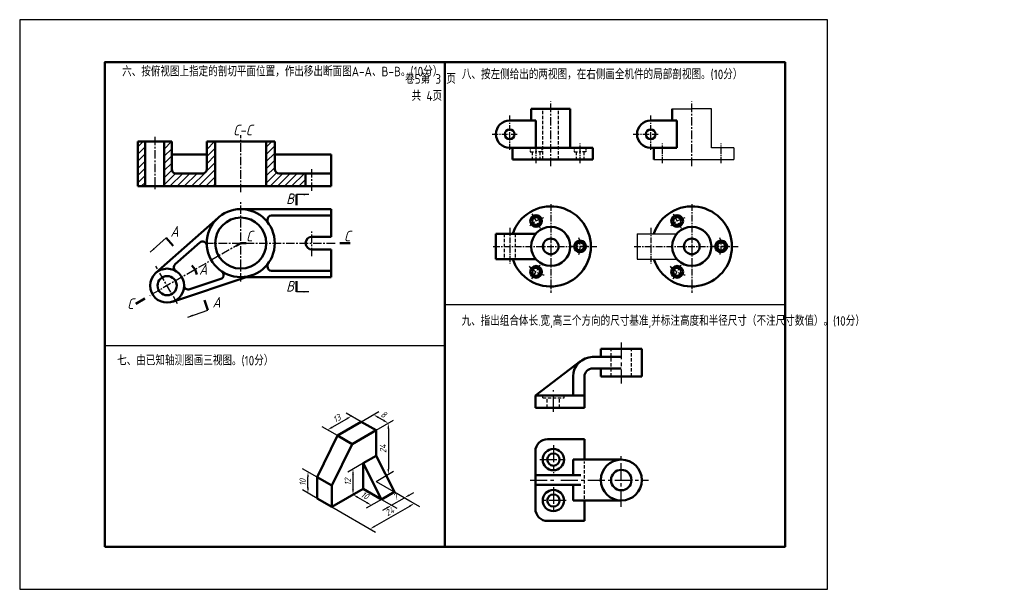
# Model space of a CAD drawing. Header units: millimetres. Extents: x 0 to 463, y 0 to 268.
import ezdxf

# ---------------------------------------------------------------- set-up
doc = ezdxf.new("R2010")
doc.units = ezdxf.units.MM
doc.header["$LTSCALE"] = 0.25
for name, pattern in [('ACAD_ISO02W100', [15, 12, -3]), ('CENTER', [50.8, 31.75, -6.35, 6.35, -6.35]), ('DASHED', [19.05, 12.7, -6.35])]:
    doc.linetypes.add(name, pattern=pattern)
doc.layers.get('Defpoints').update_dxf_attribs({"lineweight": 25})
for name, color, linetype in [('剖面线层', 7, 'Continuous'), ('尺寸层', 221, 'Continuous'), ('点画线层', 7, 'CENTER'), ('细实线', 7, 'Continuous'), ('细实线层', 7, 'Continuous')]:
    doc.layers.add(name, color=color, linetype=linetype)
for name, color, linetype, lineweight in [('图层8', 5, 'Continuous', 25), ('粗实线', 210, 'Continuous', 50), ('粗实线层', 7, 'Continuous', 50), ('虚线层', 7, 'ACAD_ISO02W100', 25)]:
    doc.layers.add(name, color=color, linetype=linetype, lineweight=lineweight)
doc.styles.add('工程字体', font='gbenor.shx', dxfattribs={"bigfont": 'gbcbig.shx'})
doc.styles.add('工程斜体', font='gbeitc.shx', dxfattribs={"bigfont": 'gbcbig.shx'})
doc.dimstyles.new('gb35', dxfattribs={"dimtxt": 3, "dimasz": 2.5, "dimexe": 2.5, "dimexo": 0, "dimgap": 1, "dimtad": 1, "dimtxsty": '工程斜体', "dimcen": 0, "dimadec": 0, "dimazin": 0, "dimtfac": 1, "dimtmove": 0, "dimatfit": 3, "dimfxl": 0, "dimarcsym": 0})

# ---------------------------------------------------------------- blocks, each defined once
blk = doc.blocks.new('*D60')
at = {"layer": 'Defpoints', "color": 0, "ltscale": 0.5}
for p in [(135.6, 55.29), (139.91, 52.8), (139.91, 42.8)]:
    blk.add_point(p, dxfattribs=at)
at = {"layer": '尺寸层', "color": 0, "lineweight": -2, "ltscale": 0.5}
for p, q in [((139.91, 52.8), (133.1, 56.74)), ((135.6, 47.79), (135.6, 52.79)), ((139.91, 42.8), (133.1, 46.74))]:
    blk.add_line(p, q, dxfattribs=at)
at = {"layer": '尺寸层', "color": 0, "ltscale": 0.5}
for points in [[(135.19, 52.79), (136.02, 52.79), (135.6, 55.29)], [(135.19, 47.79), (136.02, 47.79), (135.6, 45.29)]]:
    blk.add_solid(points, dxfattribs=at)
at = {"layer": '尺寸层', "color": 0, "ltscale": 0.5, "insert": (133.1, 50.29), "char_height": 3, "attachment_point": 5, "rotation": 90, "style": '工程斜体'}
blk.add_mtext('10', dxfattribs=at)
blk = doc.blocks.new('*D61')
at = {"layer": 'Defpoints', "color": 0, "ltscale": 0.5}
for p in [(167.63, 50.8), (146.84, 38.8), (185.63, 40.41)]:
    blk.add_point(p, dxfattribs=at)
at = {"layer": '尺寸层', "color": 0, "lineweight": -2, "ltscale": 0.5}
for p, q in [((167.63, 50.8), (188.13, 38.96)), ((146.84, 38.8), (167.35, 26.96)), ((167.01, 29.66), (183.47, 39.16))]:
    blk.add_line(p, q, dxfattribs=at)
at = {"layer": '尺寸层', "color": 0, "ltscale": 0.5}
for points in [[(183.26, 39.52), (183.68, 38.8), (185.63, 40.41)], [(166.81, 30.02), (167.22, 29.3), (164.85, 28.41)]]:
    blk.add_solid(points, dxfattribs=at)
at = {"layer": '尺寸层', "color": 0, "ltscale": 0.5, "insert": (173.99, 36.57), "char_height": 3, "attachment_point": 5, "rotation": 30, "style": '工程斜体'}
blk.add_mtext('24', dxfattribs=at)
blk = doc.blocks.new('*D62')
at = {"layer": 'Defpoints', "color": 0, "ltscale": 0.5}
for p in [(170.23, 42.3), (176.29, 45.8), (181.03, 43.07)]:
    blk.add_point(p, dxfattribs=at)
at = {"layer": '尺寸层', "color": 0, "lineweight": -2, "ltscale": 0.5}
for p, q in [((170.23, 42.3), (177.47, 38.12)), ((174.97, 39.57), (181.03, 43.07)), ((176.29, 45.8), (183.53, 41.62)), ((183.19, 44.32), (185.36, 45.57)), ((172.8, 38.32), (170.64, 37.07))]:
    blk.add_line(p, q, dxfattribs=at)
at = {"layer": '尺寸层', "color": 0, "ltscale": 0.5}
for points in [[(182.99, 44.68), (183.4, 43.95), (181.03, 43.07)], [(172.59, 38.68), (173.01, 37.95), (174.97, 39.57)]]:
    blk.add_solid(points, dxfattribs=at)
at = {"layer": '尺寸层', "color": 0, "ltscale": 0.5, "insert": (176.75, 43.48), "char_height": 3, "attachment_point": 5, "rotation": 30, "style": '工程斜体'}
blk.add_mtext('7', dxfattribs=at)
blk = doc.blocks.new('*D63')
at = {"layer": 'Defpoints', "color": 0, "ltscale": 0.5}
for p in [(161.57, 47.3), (170.23, 42.3), (165.45, 39.55)]:
    blk.add_point(p, dxfattribs=at)
at = {"layer": '尺寸层', "color": 0, "lineweight": -2, "ltscale": 0.5}
for p, q in [((161.57, 47.3), (154.29, 43.1)), ((158.96, 43.3), (163.29, 40.8)), ((170.23, 42.3), (162.95, 38.1))]:
    blk.add_line(p, q, dxfattribs=at)
at = {"layer": '尺寸层', "color": 0, "ltscale": 0.5}
for points in [[(159.16, 43.66), (158.75, 42.94), (156.79, 44.55)], [(163.49, 41.16), (163.08, 40.44), (165.45, 39.55)]]:
    blk.add_solid(points, dxfattribs=at)
at = {"layer": '尺寸层', "color": 0, "ltscale": 0.5, "insert": (162.37, 44.21), "char_height": 3, "attachment_point": 5, "rotation": 330, "style": '工程斜体'}
blk.add_mtext('10', dxfattribs=at)
blk = doc.blocks.new('*D64')
at = {"layer": 'Defpoints', "color": 0, "ltscale": 0.5}
for p in [(156.79, 56.55), (161.57, 59.3), (161.57, 47.3)]:
    blk.add_point(p, dxfattribs=at)
at = {"layer": '尺寸层', "color": 0, "lineweight": -2, "ltscale": 0.5}
for p, q in [((161.57, 59.3), (154.29, 55.1)), ((156.79, 47.05), (156.79, 54.05)), ((161.57, 47.3), (154.29, 43.1))]:
    blk.add_line(p, q, dxfattribs=at)
at = {"layer": '尺寸层', "color": 0, "ltscale": 0.5}
for points in [[(156.37, 54.05), (157.21, 54.05), (156.79, 56.55)], [(156.37, 47.05), (157.21, 47.05), (156.79, 44.55)]]:
    blk.add_solid(points, dxfattribs=at)
at = {"layer": '尺寸层', "color": 0, "ltscale": 0.5, "insert": (154.29, 50.55), "char_height": 3, "attachment_point": 5, "rotation": 90, "style": '工程斜体'}
blk.add_mtext('12', dxfattribs=at)
blk = doc.blocks.new('*D65')
at = {"layer": 'Defpoints', "color": 0, "ltscale": 0.5}
for p in [(167.63, 74.8), (173.41, 54.14), (167.63, 50.8)]:
    blk.add_point(p, dxfattribs=at)
at = {"layer": '尺寸层', "color": 0, "lineweight": -2, "ltscale": 0.5}
for p, q in [((167.63, 74.8), (175.91, 79.58)), ((173.41, 75.64), (173.41, 56.64)), ((167.63, 50.8), (175.91, 55.58))]:
    blk.add_line(p, q, dxfattribs=at)
at = {"layer": '尺寸层', "color": 0, "ltscale": 0.5}
for points in [[(172.99, 75.64), (173.82, 75.64), (173.41, 78.14)], [(172.99, 56.64), (173.82, 56.64), (173.41, 54.14)]]:
    blk.add_solid(points, dxfattribs=at)
at = {"layer": '尺寸层', "color": 0, "ltscale": 0.5, "insert": (170.91, 66.14), "char_height": 3, "attachment_point": 5, "rotation": 90, "style": '工程斜体'}
blk.add_mtext('24', dxfattribs=at)
blk = doc.blocks.new('*D66')
at = {"layer": 'Defpoints', "color": 0, "ltscale": 0.5}
for p in [(160.7, 78.8), (166.48, 82.14), (167.63, 74.8)]:
    blk.add_point(p, dxfattribs=at)
at = {"layer": '尺寸层', "color": 0, "lineweight": -2, "ltscale": 0.5}
for p, q in [((160.7, 78.8), (168.98, 83.58)), ((167.63, 74.8), (175.91, 79.58)), ((171.24, 79.39), (168.64, 80.89))]:
    blk.add_line(p, q, dxfattribs=at)
at = {"layer": '尺寸层', "color": 0, "ltscale": 0.5}
for points in [[(168.85, 81.25), (168.44, 80.53), (166.48, 82.14)], [(171.45, 79.75), (171.03, 79.03), (173.41, 78.14)]]:
    blk.add_solid(points, dxfattribs=at)
at = {"layer": '尺寸层', "color": 0, "ltscale": 0.5, "insert": (171.19, 82.31), "char_height": 3, "attachment_point": 5, "rotation": 330, "style": '工程斜体'}
blk.add_mtext('8', dxfattribs=at)
blk = doc.blocks.new('*D67')
at = {"layer": 'Defpoints', "color": 0, "ltscale": 0.5}
for p in [(156.05, 81.49), (160.7, 78.8), (149.44, 72.3)]:
    blk.add_point(p, dxfattribs=at)
at = {"layer": '尺寸层', "color": 0, "lineweight": -2, "ltscale": 0.5}
for p, q in [((146.95, 76.24), (153.88, 80.24)), ((160.7, 78.8), (153.55, 82.93)), ((149.44, 72.3), (142.29, 76.43))]:
    blk.add_line(p, q, dxfattribs=at)
at = {"layer": '尺寸层', "color": 0, "ltscale": 0.5}
for points in [[(153.67, 80.6), (154.09, 79.88), (156.05, 81.49)], [(146.74, 76.6), (147.16, 75.88), (144.79, 74.99)]]:
    blk.add_solid(points, dxfattribs=at)
at = {"layer": '尺寸层', "color": 0, "ltscale": 0.5, "insert": (149.17, 80.41), "char_height": 3, "attachment_point": 5, "rotation": 30, "style": '工程斜体'}
blk.add_mtext('13', dxfattribs=at)

msp = doc.modelspace()

# ---------------------------------------------------------------- hatches: boundary and pattern name
at = {"layer": '剖面线层', "ltscale": 0.5}
h = msp.add_hatch(dxfattribs=at)
h.set_pattern_fill('ANSI31', scale=0.75, style=0)
h.set_pattern_definition([(45, (-225.4546, 51.7543), (-1.683798, 1.683798), [])])
h.paths.add_polyline_path([(55.495, 189.617), (58.995, 189.617), (58.995, 210.617), (55.495, 210.617)])
h.paths.add_polyline_path([(71.495, 197.617), (71.495, 210.617), (67.995, 210.617), (67.995, 189.617), (91.995, 189.617), (91.995, 210.617), (87.995, 210.617), (87.995, 197.617, -0.4142136), (85.995, 195.617), (73.495, 195.617, -0.4142136)])
h.paths.add_polyline_path([(119.995, 197.617), (119.995, 210.617), (115.995, 210.617), (115.995, 189.617), (134.495, 189.617), (134.495, 195.617), (121.995, 195.617, -0.4142136)])

# ---------------------------------------------------------------- linework, layer by layer
at = {"color": 7}
msp.add_lwpolyline([(0, 0), (380, 0), (380, 268), (0, 268)], close=True, dxfattribs=at)
at = {"layer": '点画线层', "color": 7, "ltscale": 0.5}
for p, q in [((249.804, 199.16), (249.804, 229.511)), ((316.16, 199.16), (316.16, 229.511)), ((103.995, 186.836), (103.995, 213.718)), ((63.495, 212.935), (63.495, 187.65)), ((137.495, 187.401), (137.495, 198.263)), ((103.995, 144.84), (103.995, 182.372)), ((240.982, 176.602), (244.823, 169.949)), ((307.338, 176.602), (311.179, 169.949)), ((137.495, 156.679), (137.495, 168.421)), ((103.995, 162.864), (61.14, 138.121)), ((87.218, 162.864), (148.402, 162.864)), ((267.449, 161.321), (259.767, 161.321)), ((333.805, 161.321), (326.123, 161.321)), ((74.293, 134.31), (64.104, 151.958)), ((240.982, 146.04), (244.823, 152.693)), ((307.338, 146.04), (311.179, 152.693))]:
    msp.add_line(p, q, dxfattribs=at)
at = {"layer": '点画线层', "color": 7, "ltscale": 0.35}
for p, q in [((230.484, 206.752), (230.484, 222.859)), ((296.84, 206.752), (296.84, 222.859)), ((222.297, 214.112), (234.515, 214.112)), ((288.653, 214.112), (300.871, 214.112)), ((242.904, 200.488), (242.904, 209.708)), ((263.604, 200.488), (263.604, 209.708)), ((302.361, 200.488), (302.361, 209.708)), ((329.96, 200.488), (329.96, 209.708)), ((230.484, 170.004), (230.484, 153.092)), ((296.84, 170.004), (296.84, 153.092))]:
    msp.add_line(p, q, dxfattribs=at)
at = {"layer": '点画线层', "color": 7, "ltscale": 0.4}
for p, q in [((249.804, 181.273), (249.804, 139.564)), ((316.16, 181.273), (316.16, 139.564)), ((222.649, 161.321), (271.825, 161.321)), ((289.005, 161.321), (338.181, 161.321))]:
    msp.add_line(p, q, dxfattribs=at)
at = {"layer": '点画线层', "color": 7}
for p, q in [((282.997, 116.161), (282.997, 96.829)), ((251.042, 83.554), (251.042, 93.743)), ((251.042, 67.81), (251.042, 54.691)), ((244.701, 61.027), (257.018, 61.027)), ((282.997, 38.771), (282.997, 62.667)), ((240.112, 51.402), (252.283, 51.402)), ((254.59, 51.402), (295.836, 51.402)), ((251.042, 48.078), (251.042, 35.798)), ((257.018, 41.777), (245.198, 41.777))]:
    msp.add_line(p, q, dxfattribs=at)
at = {"layer": '点画线层', "color": 7, "ltscale": 0.5}
for centre, start, end in [((249.804, 161.321), 104.0779, 135.25852), ((316.16, 161.321), 104.0779, 135.25852), ((249.804, 161.321), 344.14997, 17.03391), ((316.16, 161.321), 344.14997, 17.03391), ((249.804, 161.321), 222.43148, 256.87044), ((316.16, 161.321), 222.43148, 256.87044)]:
    msp.add_arc(centre, 13.8, start, end, dxfattribs=at)
at = {"layer": '粗实线', "color": 7}
msp.add_line((200, 248), (200, 20), dxfattribs=at)
msp.add_lwpolyline([(40, 20), (360, 20), (360, 248), (40, 248)], close=True, dxfattribs=at)
at = {"layer": '粗实线层', "color": 7, "ltscale": 0.5}
for p, q in [((240.604, 226.072), (249.804, 226.072)), ((240.604, 226.072), (240.604, 220.552)), ((259.004, 226.072), (249.804, 226.072)), ((259.004, 207.672), (259.004, 226.072)), ((306.96, 226.072), (306.96, 220.552)), ((230.484, 220.552), (242.813, 220.552)), ((242.813, 207.672), (242.813, 220.552)), ((296.84, 220.552), (309.169, 220.552)), ((309.169, 207.672), (309.169, 220.552)), ((55.495, 189.617), (55.495, 210.617)), ((55.495, 210.617), (71.495, 210.617)), ((58.995, 210.617), (58.995, 189.617)), ((67.995, 210.617), (67.995, 189.617)), ((71.495, 210.617), (71.495, 197.617)), ((87.995, 197.617), (87.995, 210.617)), ((119.995, 210.617), (87.995, 210.617)), ((91.995, 189.617), (91.995, 210.617)), ((115.995, 189.617), (115.995, 210.617)), ((119.995, 197.617), (119.995, 210.617)), ((87.995, 204.617), (71.495, 204.617)), ((146.495, 204.617), (119.995, 204.617)), ((146.495, 189.617), (146.495, 204.617)), ((230.484, 207.672), (269.582, 207.672)), ((231.862, 202.152), (231.862, 207.672)), ((269.582, 207.672), (269.582, 202.152)), ((296.84, 207.672), (309.169, 207.672)), ((298.218, 202.152), (298.218, 207.672)), ((231.862, 202.152), (269.582, 202.152)), ((85.995, 195.617), (73.495, 195.617)), ((146.495, 195.617), (121.995, 195.617)), ((134.495, 189.617), (134.495, 195.617)), ((146.495, 189.617), (55.495, 189.617)), ((130.147, 180.746), (130.147, 185.746)), ((103.995, 178.864), (146.495, 178.864)), ((146.495, 165.864), (146.495, 178.864)), ((93.334, 174.795), (64.049, 148.852)), ((116.495, 173.864), (116.495, 172.851)), ((146.495, 175.864), (118.495, 175.864)), ((224.044, 167.301), (242.813, 167.301)), ((224.044, 167.301), (224.044, 155.341)), ((68.925, 165.298), (72.24, 161.555)), ((84.71, 163.147), (73.179, 152.932)), ((103.995, 162.864), (101.83, 161.614)), ((103.995, 162.864), (106.495, 162.864)), ((137.495, 165.864), (146.495, 165.864)), ((150.527, 162.864), (155.527, 162.864)), ((137.495, 159.864), (146.495, 159.864)), ((146.495, 159.864), (146.495, 146.864)), ((116.495, 151.864), (116.495, 152.876)), ((224.044, 155.341), (242.813, 155.341)), ((82.568, 150.493), (80.91, 152.364)), ((82.568, 150.493), (83.359, 148.121)), ((146.495, 149.864), (118.495, 149.864)), ((71.888, 135.276), (106.596, 146.864)), ((79.986, 141.142), (94.598, 146.021)), ((106.596, 146.864), (146.495, 146.864)), ((130.147, 144.981), (130.147, 139.981)), ((58.902, 136.829), (54.572, 134.329)), ((88.568, 131.275), (86.984, 136.018)), ((160.699, 78.803), (149.441, 72.303)), ((167.627, 74.803), (160.699, 78.803)), ((167.627, 74.803), (156.369, 68.303)), ((167.627, 62.803), (167.627, 74.803)), ((149.441, 72.303), (139.914, 52.803)), ((149.441, 72.303), (156.369, 68.303)), ((156.369, 68.303), (146.843, 48.803)), ((167.627, 62.803), (161.565, 59.303)), ((176.288, 45.803), (167.627, 62.803)), ((161.565, 59.303), (161.565, 47.303)), ((170.225, 42.303), (161.565, 59.303)), ((139.914, 42.803), (139.914, 52.803)), ((146.843, 48.803), (139.914, 52.803)), ((146.843, 38.803), (146.843, 48.803)), ((146.843, 38.803), (161.565, 47.303)), ((161.565, 47.303), (170.225, 42.303)), ((139.914, 42.803), (146.843, 38.803)), ((176.288, 45.803), (170.225, 42.303))]:
    msp.add_line(p, q, dxfattribs=at)
at = {"layer": '粗实线层', "color": 7}
for p, q in [((292.622, 113.157), (273.372, 113.157)), ((273.372, 113.157), (273.372, 109.307)), ((292.622, 100.067), (292.622, 113.157)), ((242.572, 91.212), (263.936, 107.427)), ((282.997, 109.307), (269.522, 109.307)), ((282.997, 103.917), (269.522, 103.917)), ((273.372, 103.917), (273.372, 100.067)), ((260.282, 91.212), (260.282, 100.067)), ((265.672, 91.212), (265.672, 100.067)), ((273.372, 100.067), (292.622, 100.067)), ((242.572, 85.437), (242.572, 91.212)), ((242.572, 91.212), (265.672, 91.212)), ((265.672, 91.212), (265.672, 85.437)), ((265.672, 85.437), (242.572, 85.437)), ((265.672, 70.652), (248.347, 70.652)), ((265.672, 61.027), (265.672, 70.652)), ((242.572, 64.877), (242.572, 37.927)), ((265.672, 61.027), (260.282, 61.027)), ((260.282, 61.027), (260.282, 53.712)), ((282.997, 61.027), (265.672, 61.027)), ((242.572, 53.712), (263.936, 53.712)), ((242.572, 49.092), (263.936, 49.092)), ((260.282, 49.092), (260.282, 41.777)), ((260.282, 41.777), (282.997, 41.777)), ((265.672, 32.152), (265.672, 41.777)), ((248.347, 32.152), (265.672, 32.152))]:
    msp.add_line(p, q, dxfattribs=at)
at = {"layer": '粗实线层', "color": 7, "ltscale": 0.5}
for centre, radius in [((230.484, 214.112), 2.3), ((296.84, 214.112), 2.3), ((103.995, 162.864), 16), ((242.904, 173.272), 2.76), ((309.26, 173.272), 2.76), ((103.995, 162.864), 12), ((242.904, 173.272), 1.84), ((309.26, 173.272), 1.84), ((249.804, 161.321), 9.2), ((316.16, 161.321), 9.2), ((249.804, 161.321), 3.68), ((263.604, 161.321), 2.76), ((263.604, 161.321), 1.84), ((316.16, 161.321), 3.68), ((329.96, 161.321), 2.76), ((329.96, 161.321), 1.84), ((69.354, 142.864), 8), ((242.904, 149.37), 2.76), ((242.904, 149.37), 1.84), ((309.26, 149.37), 2.76), ((309.26, 149.37), 1.84), ((69.354, 142.864), 4.5)]:
    msp.add_circle(centre, radius, dxfattribs=at)
at = {"layer": '粗实线层', "color": 7}
for centre, radius in [((251.042, 61.027), 5.005), ((251.042, 61.027), 2.888), ((282.997, 51.402), 9.625), ((282.997, 51.402), 4.812), ((251.042, 41.777), 5.005), ((251.042, 41.777), 2.888)]:
    msp.add_circle(centre, radius, dxfattribs=at)
at = {"layer": '粗实线层', "color": 7, "ltscale": 0.5}
for centre, radius, start, end in [((230.484, 214.112), 6.44, 90, 270), ((296.84, 214.112), 6.44, 90, 270), ((73.495, 197.617), 2, 180, 270), ((85.995, 197.617), 2, 270, 0), ((121.995, 197.617), 2, 180, 270), ((249.804, 161.321), 18.86, 198.48601, 161.51399), ((316.16, 161.321), 18.86, 198.48601, 161.51399), ((118.495, 173.864), 2, 90, 180), ((86.036, 161.65), 2, 3.86745, 131.53674), ((137.495, 162.864), 3, 90, 270), ((74.506, 151.435), 2, 131.53674, 238.99435), ((93.964, 147.918), 2, 288.46304, 56.13293), ((118.495, 151.864), 2, 180, 270), ((79.353, 143.039), 2, 181.00544, 288.46304)]:
    msp.add_arc(centre, radius, start, end, dxfattribs=at)
at = {"layer": '粗实线层', "color": 7}
for centre, radius, start, end in [((269.522, 100.067), 9.24, 90, 180), ((269.522, 100.067), 3.85, 90, 180), ((248.347, 64.877), 5.775, 90, 180), ((248.347, 37.927), 5.775, 180, 270)]:
    msp.add_arc(centre, radius, start, end, dxfattribs=at)
at = {"layer": '细实线'}
for p, q in [((306.96, 226.072), (316.16, 226.072)), ((325.36, 226.072), (316.16, 226.072)), ((325.36, 207.672), (325.36, 226.072)), ((335.938, 207.672), (325.36, 207.672)), ((335.938, 207.672), (335.938, 202.152)), ((298.218, 202.152), (335.938, 202.152)), ((290.4, 167.301), (309.169, 167.301)), ((290.4, 167.301), (290.4, 155.341)), ((290.4, 155.341), (309.169, 155.341))]:
    msp.add_line(p, q, dxfattribs=at)
at = {"layer": '细实线', "color": 7}
for p, q in [((200, 134), (360, 134)), ((40, 114.657), (200, 114.657))]:
    msp.add_line(p, q, dxfattribs=at)
at = {"layer": '虚线层', "color": 7, "linetype": 'DASHED', "ltscale": 0.5}
for p, q in [((246.124, 202.152), (246.124, 226.072)), ((253.484, 202.152), (253.484, 226.072)), ((240.144, 206.396), (240.144, 205.832)), ((240.144, 205.832), (242.904, 205.832)), ((241.064, 205.832), (241.064, 202.152)), ((245.665, 205.832), (242.904, 205.832)), ((244.744, 205.832), (244.744, 202.152)), ((245.665, 206.317), (245.665, 205.832)), ((260.843, 206.477), (260.843, 205.832)), ((260.843, 205.832), (263.604, 205.832)), ((261.764, 205.832), (261.764, 202.152)), ((266.364, 205.832), (263.604, 205.832)), ((265.444, 205.832), (265.444, 202.152)), ((266.364, 206.385), (266.364, 205.832)), ((227.953, 167.301), (227.953, 155.341)), ((233.016, 167.301), (233.016, 155.341)), ((278.184, 100.067), (278.184, 113.157)), ((287.809, 100.067), (287.809, 113.157)), ((246.037, 90.057), (256.047, 90.057)), ((248.154, 85.437), (248.154, 90.057)), ((253.929, 85.437), (253.929, 90.057)), ((256.047, 90.057), (256.047, 91.212)), ((265.672, 42.586), (265.672, 60.11))]:
    msp.add_line(p, q, dxfattribs=at)
at = {"layer": '虚线层', "color": 7, "ltscale": 0.35}
for p, q in [((240.144, 207.672), (240.144, 206.869)), ((260.843, 207.672), (260.843, 206.908)), ((266.364, 207.672), (266.364, 206.816))]:
    msp.add_line(p, q, dxfattribs=at)
at = {"layer": '虚线层', "color": 7, "ltscale": 0.5}
msp.add_line((245.665, 207.672), (245.665, 206.83), dxfattribs=at)
at = {"layer": '虚线层', "color": 7}
msp.add_line((246.037, 90.057), (246.037, 91.212), dxfattribs=at)

# ---------------------------------------------------------------- texts
at = {"layer": '图层8', "color": 7, "style": '工程字体'}
for s, p in [('六、按俯视图上指定的剖切平面位置，作出移出断面图A-A、B-B。(10分）', (48.181, 241.349)), ('八、按左侧给出的两视图，在右侧画全机件的局部剖视图。(10分）', (208, 240)), ('九、指出组合体长.宽,高三个方向的尺寸基准,并标注高度和半径尺寸（不注尺寸数值）。(10分）', (207.848, 124)), ('七、由已知轴测图画三视图。(10分）', (45.857, 105.363))]:
    msp.add_text(s, height=4.5, dxfattribs=at).set_placement(p)
at = {"layer": '细实线', "color": 7, "style": '工程字体'}
for s, p in [('卷5第 3 页', (181.286, 237.873)), ('共 4页', (184.382, 229.828))]:
    msp.add_text(s, height=4.5, dxfattribs=at).set_placement(p)
at = {"layer": '细实线层', "color": 7, "ltscale": 0.5, "style": '工程斜体'}
for s, p in [('C-C', (100.344, 213.572)), ('B', (125.336, 181.226)), ('A', (70.888, 165.893)), ('C', (106.464, 163.679)), ('C', (152.494, 163.679)), ('A', (84.395, 148.008)), ('B', (125.336, 140.064)), ('C', (50.528, 131.866)), ('A', (90.666, 132.558))]:
    msp.add_text(s, height=5, dxfattribs=at).set_placement(p)

# ---------------------------------------------------------------- dimensions: what is measured, and where the dimension line sits
at = {"layer": '尺寸层', "color": 7, "ltscale": 0.5}
for p1, p2, distance, picture, middle in [((167.627, 74.803), (160.699, 78.803), -5.78, '*D66', (171.193, 82.306)), ((149.441, 72.303), (160.699, 78.803), 4.654, '*D67', (149.166, 80.405)), ((167.627, 74.803), (167.627, 50.803), 5.78, '*D65', (170.907, 66.141)), ((139.914, 42.803), (139.914, 52.803), 4.312, '*D60', (133.103, 50.293)), ((161.565, 47.303), (161.565, 59.303), 4.774, '*D64', (154.291, 50.547)), ((146.843, 38.803), (167.627, 50.803), -18.007, '*D61', (173.992, 36.572)), ((161.565, 47.303), (170.225, 42.303), -4.774, '*D63', (162.371, 44.212)), ((170.225, 42.303), (176.288, 45.803), -4.742, '*D62', (176.748, 43.481))]:
    dim = msp.add_aligned_dim(p1=p1, p2=p2, distance=distance, dimstyle='gb35', dxfattribs=at)
    dim.commit()
    dim.dimension.update_dxf_attribs({"geometry": picture, "text_midpoint": middle})

# ---------------------------------------------------------------- leaders
for points in [[(136.005, 185.746), (130.147, 185.746)], [(61.439, 158.667), (68.925, 165.298)], [(136.005, 139.981), (130.147, 139.981)], [(79.083, 128.108), (88.568, 131.275)]]:
    msp.add_leader(points, dimstyle='gb35', override={"dimgap": 1, "dimtad": 0}, dxfattribs=at)

doc.saveas('drawing.dxf')
